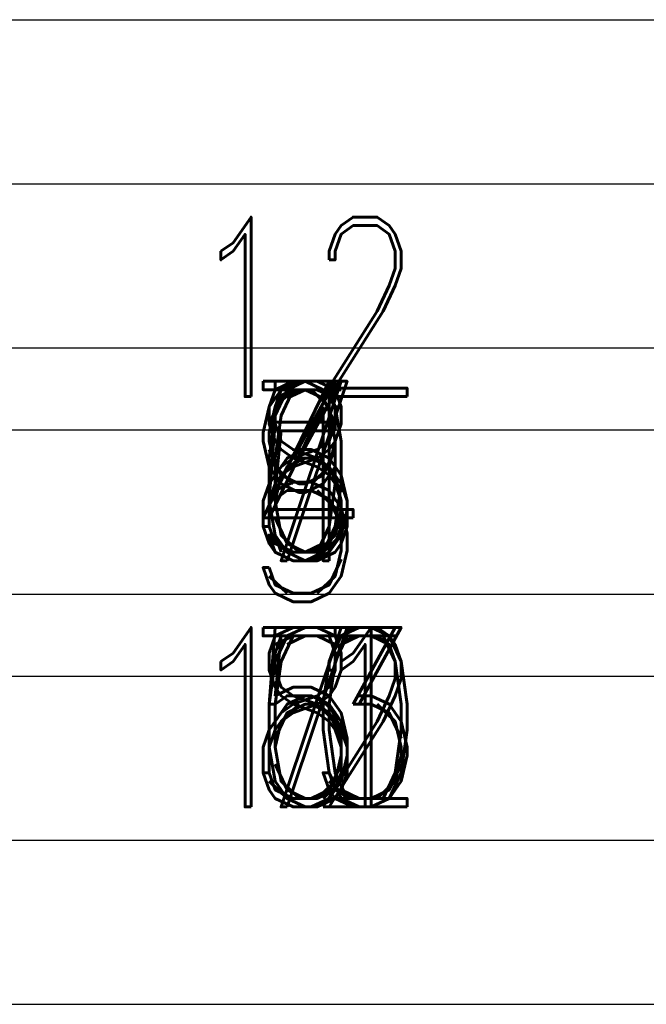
# Model space of a CAD drawing. Extents: x -2 to 113, y -136 to 16.
# Tile 130 of 256: x 78.19 to 82.01, y -108.14 to -102.14. Entities that reach past the tile are written whole.
import ezdxf
from ezdxf.enums import TextEntityAlignment as Align

# ---------------------------------------------------------------- set-up
doc = ezdxf.new("R2010")
doc.units = 0
doc.header["$MEASUREMENT"] = 0
doc.linetypes.add('SOLID', pattern=[0])
for name, color, linetype in [('10', 7, 'SOLID'), ('12', 7, 'SOLID'), ('14', 7, 'SOLID'), ('16', 7, 'SOLID'), ('18', 7, 'SOLID'), ('2', 7, 'SOLID'), ('20', 7, 'SOLID'), ('22', 7, 'SOLID'), ('24', 7, 'SOLID'), ('27', 7, 'SOLID'), ('30', 7, 'SOLID'), ('39', 7, 'SOLID'), ('4', 7, 'SOLID'), ('41', 7, 'SOLID'), ('43', 7, 'SOLID'), ('50', 7, 'SOLID'), ('52', 7, 'SOLID'), ('54', 7, 'SOLID'), ('57', 7, 'SOLID'), ('59', 7, 'SOLID'), ('6', 7, 'SOLID'), ('61', 7, 'SOLID'), ('63', 7, 'SOLID'), ('65', 7, 'SOLID'), ('67', 7, 'SOLID'), ('8', 7, 'SOLID')]:
    doc.layers.add(name, color=color, linetype=linetype)
doc.styles.add('ROMAND', font='romand', dxfattribs={"height": 1})

msp = doc.modelspace()

# ---------------------------------------------------------------- linework, layer by layer
at = {"layer": '10', "color": 7, "linetype": 'SOLID'}
for points in [[(60.0766, -102.1385), (82.1354, -102.1385)], [(60.0766, -105.6385), (82.1354, -105.6385)], [(60.0766, -107.1385), (82.1354, -107.1385)]]:
    msp.add_lwpolyline(points, dxfattribs=at)
at = {"layer": '12', "color": 7, "linetype": 'SOLID'}
for points in [[(60.0766, -104.1385), (82.1354, -104.1385)], [(60.0766, -105.6385), (82.1354, -105.6385)]]:
    msp.add_lwpolyline(points, dxfattribs=at)
at = {"layer": '14', "color": 7, "linetype": 'SOLID'}
for points in [[(60.0766, -104.1385), (82.1354, -104.1385)], [(60.0766, -105.6385), (82.1354, -105.6385)]]:
    msp.add_lwpolyline(points, dxfattribs=at)
at = {"layer": '16', "color": 7, "linetype": 'SOLID'}
for points in [[(60.0766, -104.1385), (82.1354, -104.1385)], [(60.0766, -106.1385), (82.1354, -106.1385)]]:
    msp.add_lwpolyline(points, dxfattribs=at)
at = {"layer": '18', "color": 7, "linetype": 'SOLID'}
for points in [[(60.0766, -102.1385), (82.1354, -102.1385)], [(60.0766, -105.6385), (82.1354, -105.6385)], [(60.0766, -107.1385), (82.1354, -107.1385)]]:
    msp.add_lwpolyline(points, dxfattribs=at)
at = {"layer": '2', "color": 7, "linetype": 'SOLID'}
for points in [[(60.0766, -104.1385), (82.1354, -104.1385)], [(60.0766, -105.6385), (82.1354, -105.6385)]]:
    msp.add_lwpolyline(points, dxfattribs=at)
at = {"layer": '20', "color": 7, "linetype": 'SOLID'}
for points in [[(60.0766, -104.1385), (82.1354, -104.1385)], [(60.0766, -105.6385), (82.1354, -105.6385)]]:
    msp.add_lwpolyline(points, dxfattribs=at)
at = {"layer": '22', "color": 7, "linetype": 'SOLID'}
for points in [[(60.0766, -102.1385), (82.1354, -102.1385)], [(60.0766, -105.6385), (82.1354, -105.6385)], [(60.0766, -107.1385), (82.1354, -107.1385)]]:
    msp.add_lwpolyline(points, dxfattribs=at)
at = {"layer": '24', "color": 7, "linetype": 'SOLID'}
for points in [[(60.0766, -102.1385), (82.1354, -102.1385)], [(60.0766, -105.6385), (82.1354, -105.6385)], [(60.0766, -107.1385), (82.1354, -107.1385)]]:
    msp.add_lwpolyline(points, dxfattribs=at)
at = {"layer": '27', "color": 7, "linetype": 'SOLID'}
for points in [[(60.0766, -103.1385), (82.1354, -103.1385)], [(60.0766, -104.6385), (82.1354, -104.6385)], [(60.0766, -108.1385), (82.1354, -108.1385)]]:
    msp.add_lwpolyline(points, dxfattribs=at)
at = {"layer": '30', "color": 7, "linetype": 'SOLID'}
for points in [[(60.0766, -102.1385), (82.1354, -102.1385)], [(60.0766, -105.6385), (82.1354, -105.6385)], [(60.0766, -107.1385), (82.1354, -107.1385)]]:
    msp.add_lwpolyline(points, dxfattribs=at)
at = {"layer": '39', "color": 7, "linetype": 'SOLID'}
for points in [[(60.0766, -102.1385), (82.1354, -102.1385)], [(60.0766, -105.6385), (82.1354, -105.6385)], [(60.0766, -107.1385), (82.1354, -107.1385)]]:
    msp.add_lwpolyline(points, dxfattribs=at)
at = {"layer": '4', "color": 7, "linetype": 'SOLID'}
for points in [[(60.0766, -104.1385), (82.1354, -104.1385)], [(60.0766, -105.6385), (82.1354, -105.6385)]]:
    msp.add_lwpolyline(points, dxfattribs=at)
at = {"layer": '41', "color": 7, "linetype": 'SOLID'}
for points in [[(60.0766, -102.1385), (82.1354, -102.1385)], [(60.0766, -105.6385), (82.1354, -105.6385)], [(60.0766, -107.1385), (82.1354, -107.1385)]]:
    msp.add_lwpolyline(points, dxfattribs=at)
at = {"layer": '43', "color": 7, "linetype": 'SOLID'}
for points in [[(60.0766, -102.1385), (82.1354, -102.1385)], [(60.0766, -105.6385), (82.1354, -105.6385)], [(60.0766, -107.1385), (82.1354, -107.1385)]]:
    msp.add_lwpolyline(points, dxfattribs=at)
at = {"layer": '50', "color": 7, "linetype": 'SOLID'}
for points in [[(60.0766, -104.1385), (82.1354, -104.1385)], [(60.0766, -105.6385), (82.1354, -105.6385)]]:
    msp.add_lwpolyline(points, dxfattribs=at)
at = {"layer": '52', "color": 7, "linetype": 'SOLID'}
for points in [[(60.0766, -102.1385), (82.1354, -102.1385)], [(60.0766, -105.6385), (82.1354, -105.6385)], [(60.0766, -107.1385), (82.1354, -107.1385)]]:
    msp.add_lwpolyline(points, dxfattribs=at)
at = {"layer": '54', "color": 7, "linetype": 'SOLID'}
for points in [[(60.0766, -104.1385), (82.1354, -104.1385)], [(60.0766, -105.6385), (82.1354, -105.6385)]]:
    msp.add_lwpolyline(points, dxfattribs=at)
at = {"layer": '57', "color": 7, "linetype": 'SOLID'}
for points in [[(60.0766, -102.1385), (82.1354, -102.1385)], [(60.0766, -105.6385), (82.1354, -105.6385)], [(60.0766, -107.1385), (82.1354, -107.1385)]]:
    msp.add_lwpolyline(points, dxfattribs=at)
at = {"layer": '59', "color": 7, "linetype": 'SOLID'}
for points in [[(60.0766, -102.1385), (82.1354, -102.1385)], [(60.0766, -105.6385), (82.1354, -105.6385)], [(60.0766, -107.1385), (82.1354, -107.1385)]]:
    msp.add_lwpolyline(points, dxfattribs=at)
at = {"layer": '6', "color": 7, "linetype": 'SOLID'}
for points in [[(60.0766, -102.1385), (82.1354, -102.1385)], [(60.0766, -105.6385), (82.1354, -105.6385)], [(60.0766, -107.1385), (82.1354, -107.1385)]]:
    msp.add_lwpolyline(points, dxfattribs=at)
at = {"layer": '61', "color": 7, "linetype": 'SOLID'}
for points in [[(60.0766, -102.1385), (82.1354, -102.1385)], [(60.0766, -105.6385), (82.1354, -105.6385)], [(60.0766, -107.1385), (82.1354, -107.1385)]]:
    msp.add_lwpolyline(points, dxfattribs=at)
at = {"layer": '63', "color": 7, "linetype": 'SOLID'}
for points in [[(60.0766, -102.1385), (82.1354, -102.1385)], [(60.0766, -105.6385), (82.1354, -105.6385)], [(60.0766, -107.1385), (82.1354, -107.1385)]]:
    msp.add_lwpolyline(points, dxfattribs=at)
at = {"layer": '65', "color": 7, "linetype": 'SOLID'}
for points in [[(60.0766, -104.1385), (82.1354, -104.1385)], [(60.0766, -105.6385), (82.1354, -105.6385)]]:
    msp.add_lwpolyline(points, dxfattribs=at)
at = {"layer": '67', "color": 7, "linetype": 'SOLID'}
for points in [[(60.0766, -104.1385), (82.1354, -104.1385)], [(60.0766, -105.6385), (82.1354, -105.6385)]]:
    msp.add_lwpolyline(points, dxfattribs=at)
at = {"layer": '8', "color": 7, "linetype": 'SOLID'}
for points in [[(60.0766, -104.1385), (82.1354, -104.1385)], [(60.0766, -105.6385), (82.1354, -105.6385)]]:
    msp.add_lwpolyline(points, dxfattribs=at)

# ---------------------------------------------------------------- texts
at = {"layer": '10', "color": 7, "style": 'ROMAND', "width": 0.78}
msp.add_text('7', height=1.0941, dxfattribs=at).set_placement((79.9295, -106.3885), align=Align.MIDDLE_CENTER)
at = {"layer": '12', "color": 7, "style": 'ROMAND', "width": 0.78}
msp.add_text('6', height=1.0941, dxfattribs=at).set_placement((79.9295, -104.8885), align=Align.MIDDLE_CENTER)
at = {"layer": '14', "color": 7, "style": 'ROMAND', "width": 0.78}
msp.add_text('3', height=1.0941, dxfattribs=at).set_placement((79.9295, -104.8885), align=Align.MIDDLE_CENTER)
at = {"layer": '16', "color": 7, "style": 'ROMAND', "width": 0.78}
msp.add_text('5', height=1.0941, dxfattribs=at).set_placement((79.9295, -105.1385), align=Align.MIDDLE_CENTER)
at = {"layer": '18', "color": 7, "style": 'ROMAND', "width": 0.78}
msp.add_text('13', height=1.09412, dxfattribs=at).set_placement((79.9295, -106.3885), align=Align.MIDDLE_CENTER)
at = {"layer": '2', "color": 7, "style": 'ROMAND', "width": 0.78}
msp.add_text('7', height=1.0941, dxfattribs=at).set_placement((79.9295, -104.8885), align=Align.MIDDLE_CENTER)
at = {"layer": '20', "color": 7, "style": 'ROMAND', "width": 0.78}
msp.add_text('6', height=1.0941, dxfattribs=at).set_placement((79.9295, -104.8885), align=Align.MIDDLE_CENTER)
at = {"layer": '22', "color": 7, "style": 'ROMAND', "width": 0.78}
msp.add_text('5', height=1.0941, dxfattribs=at).set_placement((79.9295, -106.3885), align=Align.MIDDLE_CENTER)
at = {"layer": '24', "color": 7, "style": 'ROMAND', "width": 0.78}
msp.add_text('7', height=1.0941, dxfattribs=at).set_placement((79.9295, -106.3885), align=Align.MIDDLE_CENTER)
at = {"layer": '27', "color": 7, "style": 'ROMAND', "width": 0.78}
msp.add_text('12', height=1.09412, dxfattribs=at).set_placement((79.9295, -103.8885), align=Align.MIDDLE_CENTER)
at = {"layer": '30', "color": 7, "style": 'ROMAND', "width": 0.78}
msp.add_text('13', height=1.09412, dxfattribs=at).set_placement((79.9295, -106.3885), align=Align.MIDDLE_CENTER)
at = {"layer": '39', "color": 7, "style": 'ROMAND', "width": 0.78}
msp.add_text('6', height=1.0941, dxfattribs=at).set_placement((79.9295, -106.3885), align=Align.MIDDLE_CENTER)
at = {"layer": '4', "color": 7, "style": 'ROMAND', "width": 0.78}
msp.add_text('8', height=1.0941, dxfattribs=at).set_placement((79.9295, -104.8885), align=Align.MIDDLE_CENTER)
at = {"layer": '41', "color": 7, "style": 'ROMAND', "width": 0.78}
msp.add_text('10', height=1.09412, dxfattribs=at).set_placement((79.9295, -106.3885), align=Align.MIDDLE_CENTER)
at = {"layer": '43', "color": 7, "style": 'ROMAND', "width": 0.78}
msp.add_text('11', height=1.09412, dxfattribs=at).set_placement((79.9295, -106.3885), align=Align.MIDDLE_CENTER)
at = {"layer": '50', "color": 7, "style": 'ROMAND', "width": 0.78}
msp.add_text('9', height=1.0941, dxfattribs=at).set_placement((79.9295, -104.8885), align=Align.MIDDLE_CENTER)
at = {"layer": '52', "color": 7, "style": 'ROMAND', "width": 0.78}
msp.add_text('12', height=1.09412, dxfattribs=at).set_placement((79.9295, -106.3885), align=Align.MIDDLE_CENTER)
at = {"layer": '54', "color": 7, "style": 'ROMAND', "width": 0.78}
msp.add_text('7', height=1.0941, dxfattribs=at).set_placement((79.9295, -104.8885), align=Align.MIDDLE_CENTER)
at = {"layer": '57', "color": 7, "style": 'ROMAND', "width": 0.78}
msp.add_text('12', height=1.09412, dxfattribs=at).set_placement((79.9295, -106.3885), align=Align.MIDDLE_CENTER)
at = {"layer": '59', "color": 7, "style": 'ROMAND', "width": 0.78}
msp.add_text('6', height=1.0941, dxfattribs=at).set_placement((79.9295, -106.3885), align=Align.MIDDLE_CENTER)
at = {"layer": '6', "color": 7, "style": 'ROMAND', "width": 0.78}
msp.add_text('7', height=1.0941, dxfattribs=at).set_placement((79.9295, -106.3885), align=Align.MIDDLE_CENTER)
at = {"layer": '61', "color": 7, "style": 'ROMAND', "width": 0.78}
msp.add_text('8', height=1.0941, dxfattribs=at).set_placement((79.9295, -106.3885), align=Align.MIDDLE_CENTER)
at = {"layer": '63', "color": 7, "style": 'ROMAND', "width": 0.78}
msp.add_text('6', height=1.0941, dxfattribs=at).set_placement((79.9295, -106.3885), align=Align.MIDDLE_CENTER)
at = {"layer": '65', "color": 7, "style": 'ROMAND', "width": 0.78}
msp.add_text('7', height=1.0941, dxfattribs=at).set_placement((79.9295, -104.8885), align=Align.MIDDLE_CENTER)
at = {"layer": '67', "color": 7, "style": 'ROMAND', "width": 0.78}
msp.add_text('7', height=1.0941, dxfattribs=at).set_placement((79.9295, -104.8885), align=Align.MIDDLE_CENTER)
at = {"layer": '8', "color": 7, "style": 'ROMAND', "width": 0.78}
msp.add_text('4', height=1.0941, dxfattribs=at).set_placement((79.9295, -104.8885), align=Align.MIDDLE_CENTER)

doc.saveas('drawing.dxf')
